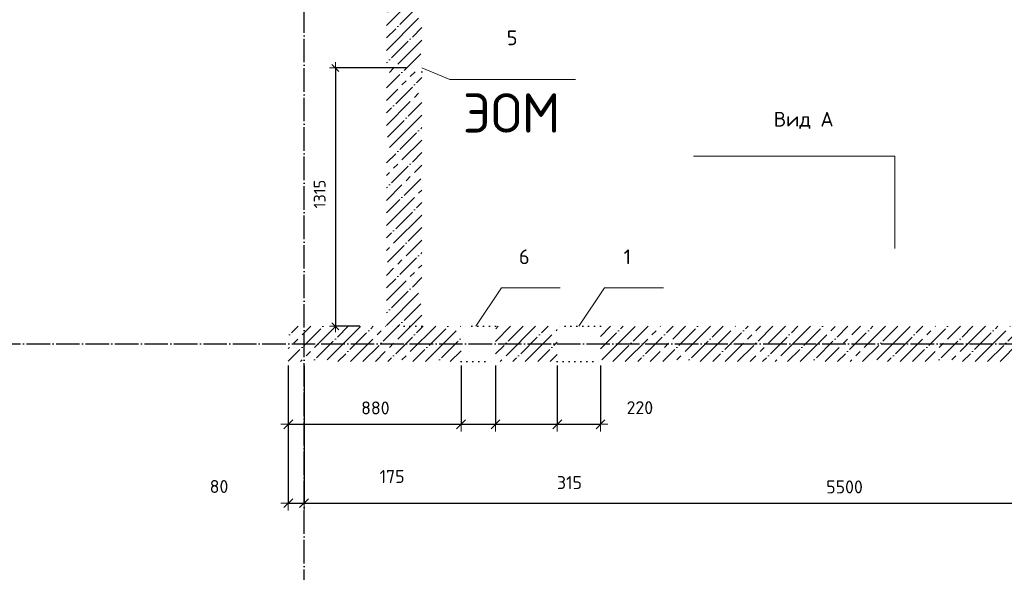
# Model space of a CAD drawing. Header units: millimetres. Extents: x -3057 to 112233, y -2869 to 47508.
# Tile 17 of 48: x 6952 to 11967, y 30537 to 33351. Entities that reach past the tile are written whole.
import ezdxf

# ---------------------------------------------------------------- set-up
doc = ezdxf.new("R2010")
doc.units = ezdxf.units.MM
doc.header["$PDMODE"] = 65
for name, pattern in [('______11', [150, 120, -15, 0, -15]), ('______5', [330, 240, -30, 30, -30]), ('______9', [30, 0, -30])]:
    doc.linetypes.add(name, pattern=pattern)
for name, color, linetype, lineweight in [('Standard', 7, 'Continuous', 25), ('Ограждение_ 2D надпись', 7, 'Continuous', 13), ('Размерная линия_ общее', 7, 'Continuous', 13), ('Размерная линия_ общее_1', 7, 'Continuous', 13), ('Стена_ общее', 7, 'Continuous', 35)]:
    doc.layers.add(name, color=color, linetype=linetype, lineweight=lineweight)
doc.layers.add('Осевая линия_ общее', color=7, linetype='______5', lineweight=13, true_color=0xa0a0a0)
doc.styles.add('ISOCPEUR', font='ISOCPEUR')
doc.dimstyles.new('DIMSTYLE_11', dxfattribs={"dimtxt": 66, "dimasz": 75, "dimexe": 0, "dimexo": 0, "dimgap": 33, "dimtad": 0, "dimdec": 0, "dimrnd": 5, "dimzin": 12, "dimdsep": 46, "dimtxsty": 'ISOCPEUR', "dimblk1": 'ALL_ML_STRICH', "dimblk2": 'ALL_ML_STRICH', "dimsah": 1, "dimcen": 0, "dimclrd": 7, "dimclre": 256, "dimclrt": 7, "dimadec": 0, "dimazin": 0, "dimtfac": 1, "dimtdec": 0, "dimtix": 1, "dimtmove": 2, "dimatfit": 3, "dimfxl": 0, "dimtvp": 1.2, "dimtzin": 0, "dimlwd": 0, "dimlwe": -3, "dimarcsym": 0})
doc.dimstyles.new('DIMSTYLE_12', dxfattribs={"dimtxt": 66, "dimasz": 75, "dimexe": 0, "dimexo": 0, "dimgap": 33, "dimtad": 0, "dimdec": 0, "dimrnd": 5, "dimzin": 12, "dimdsep": 46, "dimtxsty": 'ISOCPEUR', "dimblk1": 'ALL_ML_STRICH', "dimblk2": 'ALL_ML_STRICH', "dimsah": 1, "dimcen": 0, "dimclrd": 7, "dimclre": 256, "dimclrt": 7, "dimadec": 0, "dimazin": 0, "dimtfac": 1, "dimtdec": 0, "dimtix": 1, "dimtmove": 2, "dimatfit": 3, "dimfxl": 0, "dimtzin": 0, "dimlwd": 0, "dimlwe": -3, "dimarcsym": 0})
doc.dimstyles.new('DIMSTYLE_3', dxfattribs={"dimtxt": 66, "dimasz": 75, "dimexe": 0, "dimexo": 0, "dimgap": 33, "dimtad": 2, "dimdec": 0, "dimrnd": 5, "dimzin": 12, "dimdsep": 46, "dimtxsty": 'ISOCPEUR', "dimblk1": 'ALL_ML_STRICH', "dimblk2": 'ALL_ML_STRICH', "dimsah": 1, "dimcen": 0, "dimclrd": 7, "dimclre": 256, "dimclrt": 7, "dimadec": 0, "dimazin": 0, "dimtfac": 1, "dimtdec": 0, "dimtix": 1, "dimtmove": 2, "dimatfit": 3, "dimfxl": 0, "dimtzin": 0, "dimlwd": 0, "dimlwe": -3, "dimarcsym": 0})
doc.dimstyles.new('DIMSTYLE_5', dxfattribs={"dimtxt": 60, "dimasz": 60, "dimexe": 0, "dimexo": 0, "dimgap": 30, "dimtad": 2, "dimdec": 0, "dimrnd": 5, "dimzin": 12, "dimdsep": 46, "dimtxsty": 'ISOCPEUR', "dimblk1": 'ALL_ML_STRICH', "dimblk2": 'ALL_ML_STRICH', "dimsah": 1, "dimcen": 0, "dimclrd": 7, "dimclre": 256, "dimclrt": 7, "dimadec": 0, "dimazin": 0, "dimtfac": 1, "dimtdec": 0, "dimtix": 1, "dimtmove": 2, "dimatfit": 3, "dimfxl": 0, "dimtzin": 0, "dimlwd": 0, "dimlwe": -3, "dimarcsym": 0})
doc.dimstyles.new('DIMSTYLE_7', dxfattribs={"dimtxt": 66, "dimasz": 75, "dimexe": 0, "dimexo": 0, "dimgap": 33, "dimtad": 2, "dimdec": 0, "dimrnd": 5, "dimzin": 12, "dimdsep": 46, "dimtxsty": 'ISOCPEUR', "dimblk1": 'ALL_ML_STRICH', "dimblk2": 'ALL_ML_STRICH', "dimsah": 1, "dimcen": 0, "dimclrd": 7, "dimclre": 256, "dimclrt": 7, "dimadec": 0, "dimazin": 0, "dimtfac": 1, "dimtdec": 0, "dimtix": 1, "dimtmove": 2, "dimatfit": 3, "dimfxl": 0, "dimtvp": 1.2, "dimtzin": 0, "dimlwd": 0, "dimlwe": -3, "dimarcsym": 0})
pattern_1 = [(45, (0, 0), (-63.6396, 63.6396), [120, -15, 0, -15]), (45, (-31.82, 31.82), (-63.6396, 63.6396), [240, -30, 30, -30])]

# ---------------------------------------------------------------- blocks, each defined once
blk = doc.blocks.new('ALL_ML_STRICH')
at = {"color": 0, "linetype": 'ByBlock', "lineweight": -2}
for p, q in [((-1, 0), (0.5, 0)), ((-0.3, -0.3), (0.3, 0.3)), ((0, -0.5), (0, 0.5))]:
    blk.add_line(p, q, dxfattribs=at)
blk = doc.blocks.new('*D69')
at = {"layer": 'DEFPOINTS', "color": 7, "linetype": 'Continuous', "lineweight": 13, "transparency": 33554687}
for p in [(8320, 31610), (8400, 31610), (8320, 30888.8)]:
    blk.add_point(p, dxfattribs=at)
at = {"layer": 'Размерная линия_ общее', "color": 253, "linetype": 'Continuous', "lineweight": -2, "true_color": 0xa0a0a0, "transparency": 33554687}
for p, q in [((8320, 31590), (8320, 30888.8)), ((8400, 31590), (8400, 30888.8))]:
    blk.add_line(p, q, dxfattribs=at)
at = {"layer": 'Размерная линия_ общее', "color": 7, "linetype": 'Continuous', "lineweight": -2, "transparency": 33554687}
blk.add_line((8320, 30888.8), (8400, 30888.8), dxfattribs=at)
at = {"layer": 'Размерная линия_ общее', "color": 7, "linetype": 'Continuous', "lineweight": 13, "transparency": 33554687, "xscale": 75, "yscale": 75, "zscale": 75, "rotation": 180}
blk.add_blockref('ALL_ML_STRICH', (8320, 30888.8), dxfattribs=at)
at = {"layer": 'Размерная линия_ общее', "color": 7, "linetype": 'Continuous', "lineweight": 13, "transparency": 33554687, "xscale": 75, "yscale": 75, "zscale": 75}
blk.add_blockref('ALL_ML_STRICH', (8400, 30888.8), dxfattribs=at)
at = {"layer": 'Размерная линия_ общее', "color": 7, "linetype": 'Continuous', "lineweight": 13, "transparency": 33554687, "insert": (7967, 30973.9), "char_height": 66, "width": 132, "attachment_point": 5, "style": 'ISOCPEUR'}
blk.add_mtext('\\A1;{80}', dxfattribs=at)
blk = doc.blocks.new('*D70')
at = {"layer": 'DEFPOINTS', "color": 7, "linetype": 'Continuous', "lineweight": 13, "transparency": 33554687}
for p in [(8400, 31610), (13900, 31610), (8400, 30888.8)]:
    blk.add_point(p, dxfattribs=at)
at = {"layer": 'Размерная линия_ общее', "color": 253, "linetype": 'Continuous', "lineweight": -2, "true_color": 0xa0a0a0, "transparency": 33554687}
for p, q in [((8400, 31590), (8400, 30888.8)), ((13900, 31590), (13900, 30888.8))]:
    blk.add_line(p, q, dxfattribs=at)
at = {"layer": 'Размерная линия_ общее', "color": 7, "linetype": 'Continuous', "lineweight": -2, "transparency": 33554687}
blk.add_line((8400, 30888.8), (13900, 30888.8), dxfattribs=at)
at = {"layer": 'Размерная линия_ общее', "color": 7, "linetype": 'Continuous', "lineweight": 13, "transparency": 33554687, "xscale": 75, "yscale": 75, "zscale": 75, "rotation": 180}
blk.add_blockref('ALL_ML_STRICH', (8400, 30888.8), dxfattribs=at)
at = {"layer": 'Размерная линия_ общее', "color": 7, "linetype": 'Continuous', "lineweight": 13, "transparency": 33554687, "xscale": 75, "yscale": 75, "zscale": 75}
blk.add_blockref('ALL_ML_STRICH', (13900, 30888.8), dxfattribs=at)
at = {"layer": 'Размерная линия_ общее', "color": 7, "linetype": 'Continuous', "lineweight": 13, "transparency": 33554687, "insert": (11153.3, 30971.8), "char_height": 66, "width": 264, "attachment_point": 5, "style": 'ISOCPEUR'}
blk.add_mtext('\\A1;{5500}', dxfattribs=at)
blk = doc.blocks.new('СЛОЖНЫЙ_ОБЪЕКТ_1')
at = {"layer": 'Осевая линия_ общее', "color": 253, "linetype": '______11', "lineweight": -3, "true_color": 0xa0a0a0, "transparency": 33554687}
for p, q in [((8400, -2590), (8400, 47490)), ((-2770, 31700), (15650, 31700))]:
    blk.add_line(p, q, dxfattribs=at)
blk = doc.blocks.new('*D151')
at = {"layer": 'DEFPOINTS', "color": 7, "linetype": 'Continuous', "lineweight": 13, "transparency": 33554687}
for p in [(8559.6, 33105), (8950, 33105), (8714.5, 31790)]:
    blk.add_point(p, dxfattribs=at)
at = {"layer": 'Размерная линия_ общее_1', "color": 253, "linetype": 'Continuous', "lineweight": -2, "true_color": 0xa0a0a0, "transparency": 33554687}
for p, q in [((8920, 33105), (8559.6, 33105)), ((8684.5, 31790), (8559.6, 31790))]:
    blk.add_line(p, q, dxfattribs=at)
at = {"layer": 'Размерная линия_ общее_1', "color": 7, "linetype": 'Continuous', "lineweight": -2, "transparency": 33554687}
blk.add_line((8559.6, 33105), (8559.6, 31790), dxfattribs=at)
at = {"layer": 'Размерная линия_ общее_1', "color": 7, "linetype": 'Continuous', "lineweight": 13, "transparency": 33554687, "xscale": 60, "yscale": 60, "zscale": 60}
for p, rotation in [((8559.6, 33105), 90), ((8559.6, 31790), 270)]:
    blk.add_blockref('ALL_ML_STRICH', p, dxfattribs=dict(at, rotation=rotation))
at = {"layer": 'Размерная линия_ общее_1', "color": 7, "linetype": 'Continuous', "lineweight": 13, "transparency": 33554687, "insert": (8479.6, 32462.5), "char_height": 60, "width": 240, "attachment_point": 5, "rotation": 90, "style": 'ISOCPEUR'}
blk.add_mtext('\\A1;{1315}', dxfattribs=at)
blk = doc.blocks.new('*D388')
at = {"layer": 'DEFPOINTS', "color": 7, "linetype": 'Continuous', "lineweight": 13, "transparency": 33554687}
for p in [(8320, 31610), (9200, 31610), (8320, 31290.8)]:
    blk.add_point(p, dxfattribs=at)
at = {"layer": 'Размерная линия_ общее', "color": 253, "linetype": 'Continuous', "lineweight": -2, "true_color": 0xa0a0a0, "transparency": 33554687}
for p, q in [((8320, 31590), (8320, 31290.8)), ((9200, 31590), (9200, 31290.8))]:
    blk.add_line(p, q, dxfattribs=at)
at = {"layer": 'Размерная линия_ общее', "color": 7, "linetype": 'Continuous', "lineweight": -2, "transparency": 33554687}
blk.add_line((8320, 31290.8), (9200, 31290.8), dxfattribs=at)
at = {"layer": 'Размерная линия_ общее', "color": 7, "linetype": 'Continuous', "lineweight": 13, "transparency": 33554687, "xscale": 75, "yscale": 75, "zscale": 75, "rotation": 180}
blk.add_blockref('ALL_ML_STRICH', (8320, 31290.8), dxfattribs=at)
at = {"layer": 'Размерная линия_ общее', "color": 7, "linetype": 'Continuous', "lineweight": 13, "transparency": 33554687, "xscale": 75, "yscale": 75, "zscale": 75}
blk.add_blockref('ALL_ML_STRICH', (9200, 31290.8), dxfattribs=at)
at = {"layer": 'Размерная линия_ общее', "color": 7, "linetype": 'Continuous', "lineweight": 13, "transparency": 33554687, "insert": (8763.3, 31373.8), "char_height": 66, "width": 198, "attachment_point": 5, "style": 'ISOCPEUR'}
blk.add_mtext('\\A1;{880}', dxfattribs=at)
blk = doc.blocks.new('*D389')
at = {"layer": 'DEFPOINTS', "color": 7, "linetype": 'Continuous', "lineweight": 13, "transparency": 33554687}
for p in [(9200, 31610), (9375, 31610), (9200, 31290.8)]:
    blk.add_point(p, dxfattribs=at)
at = {"layer": 'Размерная линия_ общее', "color": 253, "linetype": 'Continuous', "lineweight": -2, "true_color": 0xa0a0a0, "transparency": 33554687}
for p, q in [((9200, 31590), (9200, 31290.8)), ((9375, 31590), (9375, 31290.8))]:
    blk.add_line(p, q, dxfattribs=at)
at = {"layer": 'Размерная линия_ общее', "color": 7, "linetype": 'Continuous', "lineweight": -2, "transparency": 33554687}
blk.add_line((9200, 31290.8), (9375, 31290.8), dxfattribs=at)
at = {"layer": 'Размерная линия_ общее', "color": 7, "linetype": 'Continuous', "lineweight": 13, "transparency": 33554687, "xscale": 75, "yscale": 75, "zscale": 75, "rotation": 180}
blk.add_blockref('ALL_ML_STRICH', (9200, 31290.8), dxfattribs=at)
at = {"layer": 'Размерная линия_ общее', "color": 7, "linetype": 'Continuous', "lineweight": 13, "transparency": 33554687, "xscale": 75, "yscale": 75, "zscale": 75}
blk.add_blockref('ALL_ML_STRICH', (9375, 31290.8), dxfattribs=at)
at = {"layer": 'Размерная линия_ общее', "color": 7, "linetype": 'Continuous', "lineweight": 13, "transparency": 33554687, "insert": (8848.4, 31024.5), "char_height": 66, "width": 198, "attachment_point": 5, "style": 'ISOCPEUR'}
blk.add_mtext('\\A1;{175}', dxfattribs=at)
blk = doc.blocks.new('*D390')
at = {"layer": 'DEFPOINTS', "color": 7, "linetype": 'Continuous', "lineweight": 13, "transparency": 33554687}
for p in [(9375, 31610), (9690, 31610), (9375, 31290.8)]:
    blk.add_point(p, dxfattribs=at)
at = {"layer": 'Размерная линия_ общее', "color": 253, "linetype": 'Continuous', "lineweight": -2, "true_color": 0xa0a0a0, "transparency": 33554687}
for p, q in [((9375, 31590), (9375, 31290.8)), ((9690, 31590), (9690, 31290.8))]:
    blk.add_line(p, q, dxfattribs=at)
at = {"layer": 'Размерная линия_ общее', "color": 7, "linetype": 'Continuous', "lineweight": -2, "transparency": 33554687}
blk.add_line((9375, 31290.8), (9690, 31290.8), dxfattribs=at)
at = {"layer": 'Размерная линия_ общее', "color": 7, "linetype": 'Continuous', "lineweight": 13, "transparency": 33554687, "xscale": 75, "yscale": 75, "zscale": 75, "rotation": 180}
blk.add_blockref('ALL_ML_STRICH', (9375, 31290.8), dxfattribs=at)
at = {"layer": 'Размерная линия_ общее', "color": 7, "linetype": 'Continuous', "lineweight": 13, "transparency": 33554687, "xscale": 75, "yscale": 75, "zscale": 75}
blk.add_blockref('ALL_ML_STRICH', (9690, 31290.8), dxfattribs=at)
at = {"layer": 'Размерная линия_ общее', "color": 7, "linetype": 'Continuous', "lineweight": 13, "transparency": 33554687, "insert": (9752.2, 30993.8), "char_height": 66, "width": 198, "attachment_point": 5, "style": 'ISOCPEUR'}
blk.add_mtext('\\A1;{315}', dxfattribs=at)
blk = doc.blocks.new('*D391')
at = {"layer": 'DEFPOINTS', "color": 7, "linetype": 'Continuous', "lineweight": 13, "transparency": 33554687}
for p in [(9690, 31610), (9910, 31610), (9690, 31290.8)]:
    blk.add_point(p, dxfattribs=at)
at = {"layer": 'Размерная линия_ общее', "color": 253, "linetype": 'Continuous', "lineweight": -2, "true_color": 0xa0a0a0, "transparency": 33554687}
for p, q in [((9690, 31590), (9690, 31290.8)), ((9910, 31590), (9910, 31290.8))]:
    blk.add_line(p, q, dxfattribs=at)
at = {"layer": 'Размерная линия_ общее', "color": 7, "linetype": 'Continuous', "lineweight": -2, "transparency": 33554687}
blk.add_line((9690, 31290.8), (9910, 31290.8), dxfattribs=at)
at = {"layer": 'Размерная линия_ общее', "color": 7, "linetype": 'Continuous', "lineweight": 13, "transparency": 33554687, "xscale": 75, "yscale": 75, "zscale": 75, "rotation": 180}
blk.add_blockref('ALL_ML_STRICH', (9690, 31290.8), dxfattribs=at)
at = {"layer": 'Размерная линия_ общее', "color": 7, "linetype": 'Continuous', "lineweight": 13, "transparency": 33554687, "xscale": 75, "yscale": 75, "zscale": 75}
blk.add_blockref('ALL_ML_STRICH', (9910, 31290.8), dxfattribs=at)
at = {"layer": 'Размерная линия_ общее', "color": 7, "linetype": 'Continuous', "lineweight": 13, "transparency": 33554687, "insert": (10110.7, 31375.2), "char_height": 66, "width": 198, "attachment_point": 5, "style": 'ISOCPEUR'}
blk.add_mtext('\\A1;{220}', dxfattribs=at)

msp = doc.modelspace()

# ---------------------------------------------------------------- hatches: boundary and pattern name
at = {"layer": 'Стена_ общее', "linetype": 'Continuous', "lineweight": 18, "transparency": 33554687}
h = msp.add_hatch(dxfattribs=at)
h.set_pattern_fill('__________539', scale=30, style=0, pattern_type=2)
h.set_pattern_definition(pattern_1)
h.paths.add_polyline_path([(9000, 31790), (9000, 33085), (8950, 33085), (8950, 33125), (9000, 33125), (9000, 34320), (8820, 34320), (8820, 31790)], flags=0)
h = msp.add_hatch(dxfattribs=at)
h.set_pattern_fill('__________539', scale=30, style=0, pattern_type=2)
h.set_pattern_definition(pattern_1)
h.paths.add_polyline_path([(9200, 31790), (8320, 31790), (8320, 31610), (9200, 31610)], flags=0)
h = msp.add_hatch(dxfattribs=at)
h.set_pattern_fill('__________539', scale=30, style=0, pattern_type=2)
h.set_pattern_definition(pattern_1)
h.paths.add_polyline_path([(9375, 31610), (9690, 31610), (9690, 31790), (9375, 31790)], flags=0)
h = msp.add_hatch(dxfattribs=at)
h.set_pattern_fill('__________539', scale=30, style=0, pattern_type=2)
h.set_pattern_definition(pattern_1)
h.paths.add_polyline_path([(14100, 31790), (9910, 31790), (9910, 31610), (14100, 31610)], flags=0)

# ---------------------------------------------------------------- linework, layer by layer
at = {"layer": 'Ограждение_ 2D надпись', "color": 7, "linetype": 'Continuous', "lineweight": 13, "transparency": 33554687}
msp.add_lwpolyline([(9000, 33105), (9142.6, 33045.9), (9782.6, 33045.9)], dxfattribs=at)
at = {"layer": 'Осевая линия_ общее', "color": 7, "linetype": 'Continuous', "lineweight": 13, "transparency": 33554687}
for points in [[(11410.4, 32186.2), (11410.4, 32656.2), (10383.4, 32656.2)], [(9275, 31790), (9405.6, 31985.2), (9705.6, 31985.2)], [(9800, 31790), (9930.6, 31985.2), (10230.6, 31985.2)]]:
    msp.add_lwpolyline(points, dxfattribs=at)
at = {"layer": 'Стена_ общее', "color": 7, "linetype": '______9', "lineweight": -3, "transparency": 33554687}
for p, q in [((9000, 33085), (9000, 33125)), ((9000, 31790), (8820, 31790)), ((9375, 31790), (9200, 31790)), ((9375, 31790), (9200, 31790)), ((9910, 31790), (9690, 31790)), ((9910, 31790), (9690, 31790)), ((9200, 31610), (9375, 31610)), ((9200, 31610), (9375, 31610)), ((9690, 31610), (9910, 31610)), ((9690, 31610), (9910, 31610))]:
    msp.add_line(p, q, dxfattribs=at)

# ---------------------------------------------------------------- block references
at = {"layer": 'Осевая линия_ общее', "color": 253, "linetype": '______11', "lineweight": -3, "true_color": 0xa0a0a0, "transparency": 33554687}
msp.add_blockref('СЛОЖНЫЙ_ОБЪЕКТ_1', (0, 0), dxfattribs=at)

# ---------------------------------------------------------------- texts
at = {"layer": 'Standard', "color": 7, "linetype": 'Continuous', "lineweight": 13, "transparency": 33554687, "char_height": 75, "attachment_point": 5, "style": 'ISOCPEUR'}
for s, insert, width in [('\\A1;{\\fISOCPEUR|i0|b0;\\H75.000000;\\W1.000000;\\C7;5}\\P', (9460, 33258.4), 81.667), ('\\A1;{\\fISOCPEUR|i0|b0;\\H75.000000;\\W1.000000;\\C7;Вид А}\\P', (10945.3, 32838.1), 313.077), ('\\A1;{\\fISOCPEUR|i0|b0;\\H75.000000;\\W1.000000;\\C7;6}\\P', (9522, 32143.5), 81.667), ('\\A1;{\\fISOCPEUR|i0|b0;\\H75.000000;\\W1.000000;\\C7;1}\\P', (10047, 32143.5), 58.333)]:
    msp.add_mtext(s, dxfattribs=dict(at, insert=insert, width=width))
at = {"layer": 'Ограждение_ 2D надпись', "color": 7, "linetype": 'Continuous', "lineweight": 13, "transparency": 33554687, "insert": (9457.6, 32975.9), "char_height": 60, "width": 592.593, "attachment_point": 2, "style": 'ISOCPEUR'}
msp.add_mtext('\\A1;{\\fISOCPEUR|i0|b0;\\H200.000000;\\W1.000000;\\C7;ЭОМ}\\P', dxfattribs=at)

# ---------------------------------------------------------------- dimensions: what is measured, and where the dimension line sits
at = {"layer": 'Размерная линия_ общее', "color": 7, "linetype": 'Continuous', "lineweight": 13, "transparency": 33554687}
for base, p1, p2, dimstyle, picture, middle in [((8400, 30888.8), (8320, 31590), (8400, 31590), 'DIMSTYLE_7', '*D69', (7967, 30973.9)), ((9200, 31290.8), (8320, 31590), (9200, 31590), 'DIMSTYLE_3', '*D388', (8763.3, 31373.8)), ((13900, 30888.8), (8400, 31590), (13900, 31590), 'DIMSTYLE_3', '*D70', (11153.3, 30971.8)), ((9375, 31290.8), (9200, 31590), (9375, 31590), 'DIMSTYLE_11', '*D389', (8848.4, 31024.5)), ((9690, 31290.8), (9375, 31590), (9690, 31590), 'DIMSTYLE_12', '*D390', (9752.2, 30993.8)), ((9910, 31290.8), (9690, 31590), (9910, 31590), 'DIMSTYLE_3', '*D391', (10110.7, 31375.2))]:
    dim = msp.add_linear_dim(base=base, p1=p1, p2=p2, dimstyle=dimstyle, override={"dimpost": '<>', "dimclrd": 7, "dimclre": 253, "dimclrt": 7, "dimlwd": 0, "dimlwe": 65533}, dxfattribs=at)
    dim.commit()
    dim.dimension.update_dxf_attribs({"geometry": picture, "text_midpoint": middle, "dimtype": 160})
at = {"layer": 'Размерная линия_ общее_1', "color": 7, "linetype": 'Continuous', "lineweight": 13, "transparency": 33554687}
dim = msp.add_linear_dim(base=(8559.6, 31790), p1=(8920, 33105), p2=(8684.5, 31790), angle=270, dimstyle='DIMSTYLE_5', override={"dimpost": '<>', "dimclrd": 7, "dimclre": 253, "dimclrt": 7, "dimlwd": 0, "dimlwe": 65533}, dxfattribs=at)
dim.commit()
dim.dimension.update_dxf_attribs({"geometry": '*D151', "text_midpoint": (8479.6, 32462.5), "dimtype": 160})

doc.saveas('drawing.dxf')
